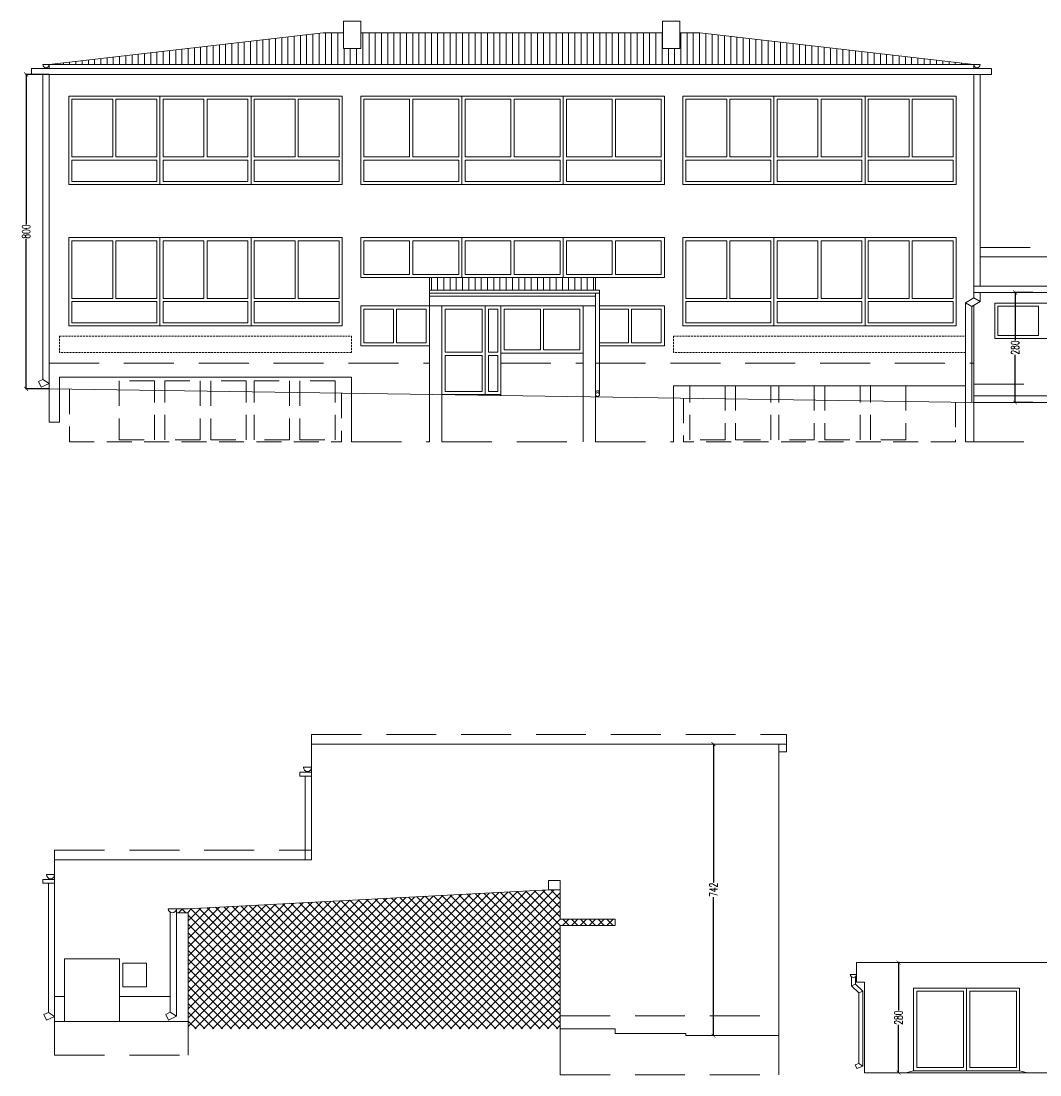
# Model space of a CAD drawing. Header units: centimetres. Extents: x -169503 to -110243, y -22061 to 11368.
# Tile 9 of 37: x -160509 to -157915, y -2269 to 413. Entities that reach past the tile are written whole.
import ezdxf

# ---------------------------------------------------------------- set-up
doc = ezdxf.new("R2010")
doc.units = ezdxf.units.CM
doc.header["$LTSCALE"] = 10
for name, pattern in [('DASHED', [0.75, 0.5, -0.25]), ('KRESKOWA', [19.05, 12.7, -6.35]), ('UKRYTE', [9.525, 6.35, -3.175])]:
    doc.linetypes.add(name, pattern=pattern)
doc.layers.get('0').update_dxf_attribs({"color": 250})
doc.layers.get('Defpoints').update_dxf_attribs({"color": 250})
for name, color, linetype, lineweight in [('_KRATY', 250, 'Continuous', 15), ('_OKNA', 250, 'Continuous', 15), ('_SC', 250, 'Continuous', 15), ('_WID', 250, 'Continuous', 15)]:
    doc.layers.add(name, color=color, linetype=linetype, lineweight=lineweight)
doc.styles.add('styl1', font='Simplex.SHX', dxfattribs={"width": 0.7})
doc.dimstyles.new('100', dxfattribs={"dimtxt": 20, "dimasz": 10, "dimexe": 1.25, "dimexo": 0, "dimtad": 0, "dimdec": 1, "dimdsep": 46, "dimlunit": 6, "dimtxsty": 'styl1', "dimblk1": 'ARCHTICK', "dimblk2": 'ARCHTICK', "dimsah": 1, "dimcen": 5, "dimclrt": 256, "dimadec": 0, "dimazin": 0, "dimtfac": 1, "dimtdec": 1, "dimtmove": 0, "dimatfit": 3, "dimldrblk": 'ARCHTICK', "dimfxl": 1.25, "dimtolj": 1, "dimtzin": 0, "dimarcsym": 0})

# ---------------------------------------------------------------- blocks, each defined once
blk = doc.blocks.new('_ARCHTICK')
at = {"color": 0, "linetype": 'ByBlock', "const_width": 0.15}
blk.add_lwpolyline([(-0.5, -0.5), (0.5, 0.5)], dxfattribs=at)
blk = doc.blocks.new('*D186')
at = {"layer": '_WID', "color": 0, "lineweight": -2}
for p, q in [((-160437.3, 277.5), (-160497.2, 277.5)), ((-160495.9, 277.5), (-160495.9, -103.9)), ((-160495.9, -522.5), (-160495.9, -141.2)), ((-160437.3, -522.5), (-160497.2, -522.5))]:
    blk.add_line(p, q, dxfattribs=at)
at = {"layer": 'Defpoints', "color": 0}
for p in [(-160495.9, 277.5), (-160437.3, 277.5), (-160437.3, -522.5)]:
    blk.add_point(p, dxfattribs=at)
at = {"layer": '_WID', "color": 0, "lineweight": -2, "xscale": 10, "yscale": 10, "zscale": 10}
for p, rotation in [((-160495.9, 277.5), 90), ((-160495.9, -522.5), 270)]:
    blk.add_blockref('_ARCHTICK', p, dxfattribs=dict(at, rotation=rotation))
at = {"layer": '_WID', "insert": (-160495.9, -122.5), "char_height": 20, "attachment_point": 5, "rotation": 90, "style": 'styl1'}
blk.add_mtext('\\A1;800', dxfattribs=at)
blk = doc.blocks.new('*D187')
at = {"layer": '_WID', "color": 0, "lineweight": -2}
for p, q in [((-157933.1, -277.5), (-157979.8, -277.5)), ((-157978.5, -277.5), (-157978.5, -398.9)), ((-157978.5, -557.5), (-157978.5, -436.2)), ((-157933.1, -557.5), (-157979.8, -557.5))]:
    blk.add_line(p, q, dxfattribs=at)
at = {"layer": 'Defpoints', "color": 0}
for p in [(-157933.1, -277.5), (-157978.5, -557.5), (-157933.1, -557.5)]:
    blk.add_point(p, dxfattribs=at)
at = {"layer": '_WID', "color": 0, "lineweight": -2, "xscale": 10, "yscale": 10, "zscale": 10}
for p, rotation in [((-157978.5, -277.5), 90), ((-157978.5, -557.5), 270)]:
    blk.add_blockref('_ARCHTICK', p, dxfattribs=dict(at, rotation=rotation))
at = {"layer": '_WID', "insert": (-157978.5, -417.5), "char_height": 20, "attachment_point": 5, "rotation": 90, "style": 'styl1'}
blk.add_mtext('\\A1;280', dxfattribs=at)
blk = doc.blocks.new('*D195')
at = {"layer": '_WID', "color": 0, "lineweight": -2}
for p, q in [((-158275.3, -1982.8), (-158276.5, -1982.8)), ((-158275.3, -1982.8), (-158275.3, -2104.2)), ((-158275.3, -2262.8), (-158275.3, -2141.5)), ((-158275.3, -2262.8), (-158276.5, -2262.8))]:
    blk.add_line(p, q, dxfattribs=at)
at = {"layer": 'Defpoints', "color": 0}
for p in [(-158275.3, -1982.8), (-158275.3, -2262.8), (-158275.3, -2262.8)]:
    blk.add_point(p, dxfattribs=at)
at = {"layer": '_WID', "color": 0, "lineweight": -2, "xscale": 10, "yscale": 10, "zscale": 10}
for p, rotation in [((-158275.3, -1982.8), 90), ((-158275.3, -2262.8), 270)]:
    blk.add_blockref('_ARCHTICK', p, dxfattribs=dict(at, rotation=rotation))
at = {"layer": '_WID', "insert": (-158275.3, -2122.8), "char_height": 20, "attachment_point": 5, "rotation": 90, "style": 'styl1'}
blk.add_mtext('\\A1;280', dxfattribs=at)
blk = doc.blocks.new('*D196')
at = {"layer": '_WID', "color": 0, "lineweight": -2}
for p, q in [((-158746.3, -1426.6), (-158747.6, -1426.6)), ((-158746.3, -1426.6), (-158746.3, -1779)), ((-158746.3, -2168.6), (-158746.3, -1816.2)), ((-158746.3, -2168.6), (-158747.6, -2168.6))]:
    blk.add_line(p, q, dxfattribs=at)
at = {"layer": 'Defpoints', "color": 0}
for p in [(-158746.3, -1426.6), (-158746.3, -2168.6), (-158746.3, -2168.6)]:
    blk.add_point(p, dxfattribs=at)
at = {"layer": '_WID', "color": 0, "lineweight": -2, "xscale": 10, "yscale": 10, "zscale": 10}
for p, rotation in [((-158746.3, -1426.6), 90), ((-158746.3, -2168.6), 270)]:
    blk.add_blockref('_ARCHTICK', p, dxfattribs=dict(at, rotation=rotation))
at = {"layer": '_WID', "insert": (-158746.3, -1797.6), "char_height": 20, "attachment_point": 5, "rotation": 90, "style": 'styl1'}
blk.add_mtext('\\A1;742', dxfattribs=at)

msp = doc.modelspace()

# ---------------------------------------------------------------- hatches: boundary and pattern name
at = {"layer": '_OKNA'}
h = msp.add_hatch(dxfattribs=at)
h.set_pattern_fill('ANSI31', color=256, scale=5, angle=45)
h.paths.add_polyline_path([(-158876.33, 383.29), (-159644.33, 383.29), (-159644.33, 343.89), (-159688.33, 343.89), (-159688.33, 383.29), (-159739.83, 383.29), (-160437.33, 302.46), (-158083.33, 302.46), (-158780.83, 383.29), (-158832.33, 383.29), (-158832.33, 343.89), (-158876.33, 343.89)])
h = msp.add_hatch(dxfattribs=at)
h.set_pattern_fill('ANSI31', color=256, scale=5, angle=45)
h.paths.add_polyline_path([(-159046.33, -239.54), (-159469.33, -239.54), (-159469.33, -271.54), (-159046.33, -271.54)])
h = msp.add_hatch(dxfattribs=at)
h.set_pattern_fill('ANSI37', color=256, scale=5)
h.set_pattern_definition([(45, (-8770.166, -1611.04), (-11.2253202, 11.2253202), []), (135, (-8770.166, -1611.04), (-11.2253202, -11.2253202), [])])
h.paths.add_polyline_path([(-159166.33, -1797.58), (-160083.33, -1845.71), (-160113.33, -1845.71), (-160113.33, -1855.71), (-160083.33, -1855.71), (-160083.33, -2151.58), (-159136.33, -2151.58), (-159136.33, -1888.58), (-158996.33, -1888.58), (-158996.33, -1872.58), (-159136.33, -1872.58), (-159136.33, -1797.58)])

# ---------------------------------------------------------------- linework, layer by layer
at = {"layer": '_KRATY', "linetype": 'DASHED'}
for points in [[(-160410.83, -388.69), (-159667.83, -388.69), (-159667.83, -430.43), (-160410.83, -430.43)], [(-158847.83, -388.69), (-158104.83, -388.69), (-158104.83, -430.43), (-158847.83, -430.43)]]:
    msp.add_lwpolyline(points, close=True, dxfattribs=at)
at = {"layer": '_OKNA'}
for p, q in [((-160155.33, -2.54), (-160155.33, 222.46)), ((-159923.33, -2.54), (-159923.33, 222.46)), ((-159386.83, -2.54), (-159386.83, 222.46)), ((-159128.83, -2.54), (-159128.83, 222.46)), ((-158592.33, -2.54), (-158592.33, 222.46)), ((-158360.33, -2.54), (-158360.33, 222.46)), ((-160155.33, -362.54), (-160155.33, -137.54)), ((-159923.33, -362.54), (-159923.33, -137.54)), ((-159386.83, -239.54), (-159386.83, -137.54)), ((-159128.83, -239.54), (-159128.83, -137.54)), ((-158592.33, -362.54), (-158592.33, -137.54)), ((-158360.33, -362.54), (-158360.33, -137.54)), ((-159327.33, -537.4), (-159327.33, -311.54)), ((-159287.33, -431.54), (-159287.33, -311.54)), ((-159437.33, -537.4), (-159287.33, -537.4)), ((-158101.97, -2047.84), (-158101.97, -2257.84))]:
    msp.add_line(p, q, dxfattribs=at)
for points in [[(-160379.33, 67.46), (-160275.33, 67.46), (-160275.33, 214.46), (-160379.33, 214.46)], [(-160163.33, 67.46), (-160267.33, 67.46), (-160267.33, 214.46), (-160163.33, 214.46)], [(-160147.33, 67.46), (-160043.33, 67.46), (-160043.33, 214.46), (-160147.33, 214.46)], [(-159931.33, 67.46), (-160035.33, 67.46), (-160035.33, 214.46), (-159931.33, 214.46)], [(-159915.33, 67.46), (-159811.33, 67.46), (-159811.33, 214.46), (-159915.33, 214.46)], [(-159699.33, 67.46), (-159803.33, 67.46), (-159803.33, 214.46), (-159699.33, 214.46)], [(-159636.33, 67.46), (-159519.83, 67.46), (-159519.83, 214.46), (-159636.33, 214.46)], [(-159394.83, 67.46), (-159511.83, 67.46), (-159511.83, 214.46), (-159394.83, 214.46)], [(-159378.33, 67.46), (-159261.83, 67.46), (-159261.83, 214.46), (-159378.33, 214.46)], [(-159136.83, 67.46), (-159253.83, 67.46), (-159253.83, 214.46), (-159136.83, 214.46)], [(-159120.83, 67.46), (-159003.83, 67.46), (-159003.83, 214.46), (-159120.83, 214.46)], [(-158879.33, 67.46), (-158995.83, 67.46), (-158995.83, 214.46), (-158879.33, 214.46)], [(-158816.33, 67.46), (-158712.33, 67.46), (-158712.33, 214.46), (-158816.33, 214.46)], [(-158600.33, 67.46), (-158704.33, 67.46), (-158704.33, 214.46), (-158600.33, 214.46)], [(-158584.33, 67.46), (-158480.33, 67.46), (-158480.33, 214.46), (-158584.33, 214.46)], [(-158368.33, 67.46), (-158472.33, 67.46), (-158472.33, 214.46), (-158368.33, 214.46)], [(-158352.33, 67.46), (-158248.33, 67.46), (-158248.33, 214.46), (-158352.33, 214.46)], [(-158136.33, 67.46), (-158240.33, 67.46), (-158240.33, 214.46), (-158136.33, 214.46)], [(-160163.33, 5.46), (-160379.33, 5.46), (-160379.33, 59.46), (-160163.33, 59.46)], [(-160147.33, 5.46), (-159931.33, 5.46), (-159931.33, 59.46), (-160147.33, 59.46)], [(-159915.33, 5.46), (-159699.33, 5.46), (-159699.33, 59.46), (-159915.33, 59.46)], [(-159394.83, 5.46), (-159636.33, 5.46), (-159636.33, 59.46), (-159394.83, 59.46)], [(-159136.83, 5.46), (-159378.33, 5.46), (-159378.33, 59.46), (-159136.83, 59.46)], [(-159120.83, 5.46), (-158879.33, 5.46), (-158879.33, 59.46), (-159120.83, 59.46)], [(-158600.33, 5.46), (-158816.33, 5.46), (-158816.33, 59.46), (-158600.33, 59.46)], [(-158584.33, 5.46), (-158368.33, 5.46), (-158368.33, 59.46), (-158584.33, 59.46)], [(-158352.33, 5.46), (-158136.33, 5.46), (-158136.33, 59.46), (-158352.33, 59.46)], [(-160379.33, -292.54), (-160275.33, -292.54), (-160275.33, -145.54), (-160379.33, -145.54)], [(-160163.33, -292.54), (-160267.33, -292.54), (-160267.33, -145.54), (-160163.33, -145.54)], [(-160147.33, -292.54), (-160043.33, -292.54), (-160043.33, -145.54), (-160147.33, -145.54)], [(-159931.33, -292.54), (-160035.33, -292.54), (-160035.33, -145.54), (-159931.33, -145.54)], [(-159915.33, -292.54), (-159811.33, -292.54), (-159811.33, -145.54), (-159915.33, -145.54)], [(-159699.33, -292.54), (-159803.33, -292.54), (-159803.33, -145.54), (-159699.33, -145.54)], [(-159636.33, -231.54), (-159519.83, -231.54), (-159519.83, -145.54), (-159636.33, -145.54)], [(-159394.83, -231.54), (-159511.83, -231.54), (-159511.83, -145.54), (-159394.83, -145.54)], [(-159378.33, -231.54), (-159261.83, -231.54), (-159261.83, -145.54), (-159378.33, -145.54)], [(-159136.83, -231.54), (-159253.83, -231.54), (-159253.83, -145.54), (-159136.83, -145.54)], [(-159120.83, -231.54), (-159003.83, -231.54), (-159003.83, -145.54), (-159120.83, -145.54)], [(-158879.33, -231.54), (-158995.83, -231.54), (-158995.83, -145.54), (-158879.33, -145.54)], [(-158816.33, -292.54), (-158712.33, -292.54), (-158712.33, -145.54), (-158816.33, -145.54)], [(-158600.33, -292.54), (-158704.33, -292.54), (-158704.33, -145.54), (-158600.33, -145.54)], [(-158584.33, -292.54), (-158480.33, -292.54), (-158480.33, -145.54), (-158584.33, -145.54)], [(-158368.33, -292.54), (-158472.33, -292.54), (-158472.33, -145.54), (-158368.33, -145.54)], [(-158352.33, -292.54), (-158248.33, -292.54), (-158248.33, -145.54), (-158352.33, -145.54)], [(-158136.33, -292.54), (-158240.33, -292.54), (-158240.33, -145.54), (-158136.33, -145.54)], [(-160163.33, -354.54), (-160379.33, -354.54), (-160379.33, -300.54), (-160163.33, -300.54)], [(-160147.33, -354.54), (-159931.33, -354.54), (-159931.33, -300.54), (-160147.33, -300.54)], [(-159915.33, -354.54), (-159699.33, -354.54), (-159699.33, -300.54), (-159915.33, -300.54)], [(-159636.33, -405.54), (-159560.83, -405.54), (-159560.83, -319.54), (-159636.33, -319.54)], [(-159477.33, -405.54), (-159552.83, -405.54), (-159552.83, -319.54), (-159477.33, -319.54)], [(-159429.33, -429.4), (-159335.33, -429.4), (-159335.33, -319.54), (-159429.33, -319.54)], [(-159319.33, -429.4), (-159295.33, -429.4), (-159295.33, -319.54), (-159319.33, -319.54)], [(-159279.33, -423.54), (-159186.83, -423.54), (-159186.83, -319.54), (-159279.33, -319.54)], [(-159086.33, -423.54), (-159178.83, -423.54), (-159178.83, -319.54), (-159086.33, -319.54)], [(-158879.33, -405.54), (-158954.83, -405.54), (-158954.83, -319.54), (-158879.33, -319.54)], [(-158600.33, -354.54), (-158816.33, -354.54), (-158816.33, -300.54), (-158600.33, -300.54)], [(-158584.33, -354.54), (-158368.33, -354.54), (-158368.33, -300.54), (-158584.33, -300.54)], [(-158352.33, -354.54), (-158136.33, -354.54), (-158136.33, -300.54), (-158352.33, -300.54)], [(-158022.33, -386.54), (-157919.33, -386.54), (-157919.33, -312.54), (-158022.33, -312.54)], [(-159429.33, -437.4), (-159335.33, -437.4), (-159335.33, -529.4), (-159429.33, -529.4)], [(-159319.33, -437.4), (-159295.33, -437.4), (-159295.33, -529.4), (-159319.33, -529.4)], [(-158228.97, -2249.84), (-158109.97, -2249.84), (-158109.97, -2055.84), (-158228.97, -2055.84)], [(-157974.97, -2249.84), (-158093.97, -2249.84), (-158093.97, -2055.84), (-157974.97, -2055.84)]]:
    msp.add_lwpolyline(points, close=True, dxfattribs=at)
msp.add_lwpolyline([(-159036.33, -405.54), (-158962.83, -405.54), (-158962.83, -319.54), (-159036.33, -319.54)], dxfattribs=at)
at = {"layer": '_SC'}
for p, q in [((-158083.33, -557.54), (-160437.33, -522.54)), ((-158083.33, -557.54), (-157483.33, -557.54)), ((-160083.33, -1845.71), (-159166.33, -1797.58)), ((-159166.33, -1797.58), (-159166.33, -1797.58)), ((-159136.33, -1797.58), (-159136.33, -1872.58)), ((-160113.33, -1855.71), (-160113.33, -1845.71)), ((-160113.33, -1845.71), (-160083.33, -1845.71)), ((-160083.33, -1845.71), (-160083.33, -1845.71)), ((-160113.33, -1855.71), (-160083.33, -1855.71)), ((-160083.33, -1855.71), (-160083.33, -2132.84)), ((-158996.33, -1872.58), (-159136.33, -1872.58)), ((-158996.33, -1872.58), (-158996.33, -1888.58)), ((-159136.33, -1888.58), (-159136.33, -2151.58)), ((-158996.33, -1888.58), (-159136.33, -1888.58)), ((-160083.33, -2132.84), (-160423.33, -2132.84)), ((-158996.33, -2151.58), (-159136.33, -2151.58)), ((-158996.33, -2151.58), (-158996.33, -2163.58)), ((-158996.33, -2163.58), (-158816.33, -2163.58)), ((-158816.33, -2163.58), (-158816.33, -2168.58)), ((-158816.33, -2168.58), (-158580.33, -2168.58)), ((-157851.97, -2262.84), (-158361.97, -2262.84))]:
    msp.add_line(p, q, dxfattribs=at)
at = {"layer": '_WID'}
for p, q in [((-160437.33, 302.46), (-159739.83, 383.29)), ((-159688.33, 383.29), (-159739.83, 383.29)), ((-158876.33, 383.29), (-159644.33, 383.29)), ((-158780.83, 383.29), (-158832.33, 383.29)), ((-158083.33, 302.46), (-158780.83, 383.29)), ((-160453.33, 302.46), (-160437.33, 302.46)), ((-158083.33, 302.46), (-160437.33, 302.46)), ((-160437.33, 292.46), (-160437.33, 302.46)), ((-158083.33, 292.46), (-158083.33, 302.46)), ((-158083.33, 302.46), (-158067.33, 302.46)), ((-158038.33, 292.46), (-160482.33, 292.46)), ((-160482.33, 277.46), (-160482.33, 292.46)), ((-160482.33, 277.46), (-159682.33, 277.46)), ((-160482.33, 277.46), (-158038.33, 277.46)), ((-160432.23, 277.46), (-160455.58, 277.46)), ((-160453.33, 277.46), (-160453.33, -498.59)), ((-160437.33, 277.46), (-160437.33, -522.54)), ((-158083.33, -291.18), (-158083.33, 277.46)), ((-158067.33, 277.46), (-158067.33, -261.54)), ((-158038.33, 277.46), (-158038.33, 292.46)), ((-158067.33, -186.54), (-157483.33, -186.54)), ((-159469.33, -536.93), (-159469.33, -239.54)), ((-159446.33, -239.54), (-159103.33, -239.54)), ((-159046.33, -239.54), (-159046.33, -271.54)), ((-158083.33, -261.54), (-157483.33, -261.54)), ((-159469.33, -271.54), (-159036.33, -271.54)), ((-159469.33, -279.54), (-159036.33, -279.54)), ((-159469.33, -286.54), (-159046.33, -286.54)), ((-159046.33, -279.54), (-159046.33, -543.24)), ((-159036.33, -271.54), (-159036.33, -537.08)), ((-158104.83, -303.94), (-158083.33, -291.18)), ((-158083.33, -277.54), (-157483.33, -277.54)), ((-158083.33, -291.18), (-158067.33, -300.29)), ((-158067.33, -277.54), (-158067.33, -300.29)), ((-159469.33, -311.54), (-159046.33, -311.54)), ((-158104.83, -303.94), (-158104.83, -557.22)), ((-158104.83, -303.94), (-158088.83, -313.05)), ((-158088.83, -313.05), (-158067.33, -300.29)), ((-158088.83, -313.05), (-158088.83, -557.22)), ((-158083.33, -557.54), (-158083.33, -309.79)), ((-159287.33, -431.54), (-159078.33, -431.54)), ((-160464.49, -503.86), (-160453.33, -498.59)), ((-160464.49, -503.86), (-160457.65, -518.33)), ((-160457.65, -518.33), (-160437.33, -508.72)), ((-160453.33, -498.59), (-160437.33, -508.72)), ((-160410.83, -492.54), (-160410.83, -523.06)), ((-160410.83, -492.54), (-159667.83, -492.54)), ((-159667.83, -492.54), (-159667.83, -534.27)), ((-158847.83, -514.54), (-158847.83, -546.17)), ((-158104.83, -514.54), (-158847.83, -514.54)), ((-158083.33, -540.54), (-157483.33, -540.54)), ((-159769.33, -1720.84), (-159769.33, -1426.58)), ((-158560.33, -1426.58), (-159769.33, -1426.58)), ((-158580.33, -1426.58), (-158580.33, -2168.58)), ((-158560.33, -1446.58), (-158580.33, -1446.58)), ((-158560.33, -1426.58), (-158560.33, -1446.58)), ((-159769.33, -1485.79), (-159790.13, -1485.79)), ((-159785.33, -1720.84), (-159785.33, -1507.88)), ((-160423.33, -1720.84), (-160423.33, -2132.84)), ((-160423.33, -2132.84), (-160423.33, -1720.84)), ((-160423.33, -1720.84), (-159769.33, -1720.84)), ((-160423.33, -1758.75), (-160444.13, -1758.75)), ((-160439.33, -1780.84), (-160439.33, -2109.4)), ((-159136.33, -1797.58), (-159166.33, -1797.58)), ((-160113.33, -1845.71), (-160134.13, -1845.71)), ((-160129.33, -1854.48), (-160129.33, -2109.12)), ((-160113.33, -1854.48), (-160113.33, -2119.26)), ((-160398.33, -1972.84), (-160258.33, -1972.84)), ((-160398.33, -1972.84), (-160398.33, -2131.97)), ((-160258.33, -1972.84), (-160258.33, -2131.97)), ((-157851.97, -1982.84), (-158381.97, -1982.84)), ((-158381.97, -2032.84), (-158381.97, -1982.84)), ((-158381.97, -2012.84), (-158397.97, -2012.84)), ((-158384.97, -2037.72), (-158394.97, -2042.05)), ((-158361.97, -2032.84), (-158381.97, -2032.84)), ((-158361.97, -2262.84), (-158361.97, -2032.84)), ((-158365.97, -2055.49), (-158375.97, -2059.83)), ((-157966.97, -2047.84), (-158236.97, -2047.84)), ((-158236.97, -2257.84), (-158236.97, -2047.84)), ((-157966.97, -2257.84), (-157966.97, -2047.84)), ((-160450.49, -2114.67), (-160439.33, -2109.4)), ((-160450.49, -2114.67), (-160443.65, -2129.14)), ((-160439.33, -2109.4), (-160423.33, -2119.53)), ((-160140.49, -2114.4), (-160129.33, -2109.12)), ((-160140.49, -2114.4), (-160133.65, -2128.86)), ((-160129.33, -2109.12), (-160113.33, -2119.26)), ((-160443.65, -2129.14), (-160423.33, -2119.53)), ((-160133.65, -2128.86), (-160113.33, -2119.26)), ((-158381.39, -2252.31), (-158385.21, -2243.06)), ((-158365.97, -2245.94), (-158375.97, -2239.25)), ((-158236.97, -2257.84), (-158256.97, -2262.84)), ((-157966.97, -2257.84), (-158236.97, -2257.84)), ((-157966.97, -2257.84), (-157946.97, -2262.84))]:
    msp.add_line(p, q, dxfattribs=at)
at = {"layer": '_WID', "linetype": 'KRESKOWA'}
for p, q in [((-158067.33, -162.54), (-157483.33, -162.54)), ((-160437.33, -457.54), (-159469.33, -457.54)), ((-159287.33, -457.54), (-159078.33, -457.54)), ((-159046.33, -457.54), (-158083.33, -457.54)), ((-160437.33, -522.54), (-160437.33, -607.54)), ((-160410.83, -523.06), (-160410.83, -607.54)), ((-159667.83, -534.27), (-159667.83, -657.54)), ((-158083.33, -510.54), (-157758.33, -510.54)), ((-159469.33, -536.93), (-159469.33, -657.54)), ((-159437.33, -537.4), (-159437.33, -657.54)), ((-159078.33, -542.74), (-159078.33, -657.54)), ((-159046.33, -543.24), (-159046.33, -657.54)), ((-158847.83, -546.17), (-158847.83, -657.54)), ((-158104.83, -557.22), (-158104.83, -657.54)), ((-158083.33, -557.54), (-158083.33, -657.54)), ((-160437.33, -607.54), (-160410.83, -607.54)), ((-159667.83, -657.54), (-159469.33, -657.54)), ((-159437.33, -657.54), (-159078.33, -657.54)), ((-159046.33, -657.54), (-158847.83, -657.54)), ((-158104.83, -657.54), (-158083.33, -657.54)), ((-158083.33, -657.54), (-157483.33, -657.54)), ((-159769.33, -1402.58), (-158560.33, -1402.58)), ((-159769.33, -1426.58), (-159769.33, -1402.58)), ((-158560.33, -1426.58), (-158560.33, -1402.58)), ((-160423.33, -1696.84), (-159769.33, -1696.84)), ((-160423.33, -1720.84), (-160423.33, -1696.84)), ((-159166.33, -1773.58), (-159136.33, -1773.58)), ((-159166.33, -1797.58), (-159166.33, -1773.58)), ((-159136.33, -1797.58), (-159136.33, -1773.58)), ((-160423.33, -2068.58), (-160398.33, -2068.58)), ((-160258.33, -2068.58), (-160083.33, -2068.58)), ((-159136.33, -2118.58), (-158580.33, -2118.58)), ((-160423.33, -2132.84), (-160423.33, -2218.58)), ((-160083.33, -2132.84), (-160083.33, -2218.58)), ((-159136.33, -2151.58), (-159136.33, -2268.58)), ((-158580.33, -2168.58), (-158580.33, -2268.58)), ((-160423.33, -2218.58), (-160083.33, -2218.58)), ((-159136.33, -2268.58), (-158580.33, -2268.58))]:
    msp.add_line(p, q, dxfattribs=at)
at = {"layer": '_WID', "linetype": 'UKRYTE'}
for p, q in [((-160385.83, -523.44), (-160385.83, -657.54)), ((-160385.83, -523.44), (-160385.83, -657.54)), ((-159692.83, -533.9), (-159692.83, -657.54)), ((-158822.83, -546.25), (-158822.83, -657.54)), ((-158129.83, -556.71), (-158129.83, -657.54)), ((-158129.83, -556.71), (-158129.83, -657.54)), ((-160385.83, -657.54), (-159692.83, -657.54)), ((-158129.83, -657.54), (-158822.83, -657.54))]:
    msp.add_line(p, q, dxfattribs=at)
at = {"layer": '_WID'}
for points in [[(-159688.33, 343.89), (-159644.33, 343.89), (-159644.33, 413.29), (-159688.33, 413.29)], [(-158832.33, 343.89), (-158876.33, 343.89), (-158876.33, 413.29), (-158832.33, 413.29)], [(-160387.33, -2.54), (-159691.33, -2.54), (-159691.33, 222.46), (-160387.33, 222.46)], [(-158871.33, -2.54), (-159644.33, -2.54), (-159644.33, 222.46), (-158871.33, 222.46)], [(-158128.33, -2.54), (-158824.33, -2.54), (-158824.33, 222.46), (-158128.33, 222.46)], [(-160387.33, -362.54), (-159691.33, -362.54), (-159691.33, -137.54), (-160387.33, -137.54)], [(-158871.33, -239.54), (-159644.33, -239.54), (-159644.33, -137.54), (-158871.33, -137.54)], [(-158128.33, -362.54), (-158824.33, -362.54), (-158824.33, -137.54), (-158128.33, -137.54)], [(-159644.33, -413.54), (-159469.33, -413.54), (-159469.33, -311.54), (-159644.33, -311.54)], [(-158030.33, -304.54), (-157800.33, -304.54), (-157800.33, -394.54), (-158030.33, -394.54)], [(-160249.87, -1984.52), (-160189.87, -1984.52), (-160189.87, -2044.52), (-160249.87, -2044.52)]]:
    msp.add_lwpolyline(points, close=True, dxfattribs=at)
for points in [[(-159437.33, -537.4), (-159437.33, -311.54)], [(-159078.33, -311.54), (-159078.33, -542.79)], [(-159036.33, -311.54), (-158871.33, -311.54), (-158871.33, -413.54), (-159036.33, -413.54)], [(-159036.33, -311.54), (-158871.33, -311.54), (-158871.33, -413.54), (-159036.33, -413.54)], [(-159287.33, -539.63), (-159287.33, -431.54)], [(-159769.33, -1497.88), (-159769.33, -1497.88), (-159799.33, -1497.88), (-159799.33, -1507.88), (-159769.33, -1507.88)], [(-160423.33, -1770.84), (-160423.33, -1770.84), (-160453.33, -1770.84), (-160453.33, -1780.84), (-160423.33, -1780.84)], [(-158394.97, -2019.08), (-158394.97, -2042.05), (-158375.97, -2059.83), (-158375.97, -2239.25), (-158385.21, -2243.06)], [(-158384.97, -2019.08), (-158384.97, -2037.72), (-158365.97, -2055.49), (-158365.97, -2245.94), (-158381.39, -2252.31)]]:
    msp.add_lwpolyline(points, dxfattribs=at)
at = {"layer": '_WID', "linetype": 'UKRYTE'}
for points in [[(-160168.99, -502.54), (-160258.99, -502.54), (-160258.99, -652.54), (-160168.99, -652.54)], [(-160142.67, -502.54), (-160052.67, -502.54), (-160052.67, -652.54), (-160142.67, -652.54)], [(-159935.99, -502.54), (-160025.99, -502.54), (-160025.99, -652.54), (-159935.99, -652.54)], [(-159915.67, -502.54), (-159825.67, -502.54), (-159825.67, -652.54), (-159915.67, -652.54)], [(-159708.99, -502.54), (-159798.99, -502.54), (-159798.99, -652.54), (-159708.99, -652.54)], [(-158806.67, -514.54), (-158716.67, -514.54), (-158716.67, -652.54), (-158806.67, -652.54)], [(-158599.99, -514.54), (-158689.99, -514.54), (-158689.99, -652.54), (-158599.99, -652.54)], [(-158579.67, -514.54), (-158489.67, -514.54), (-158489.67, -652.54), (-158579.67, -652.54)], [(-158372.99, -514.54), (-158462.99, -514.54), (-158462.99, -652.54), (-158372.99, -652.54)], [(-158346.67, -514.54), (-158256.67, -514.54), (-158256.67, -652.54), (-158346.67, -652.54)]]:
    msp.add_lwpolyline(points, close=True, dxfattribs=at)
at = {"layer": '_WID'}
msp.add_circle((-159041.33, -537.08), 5, dxfattribs=at)
for centre, radius, start, end in [((-160445.33, 302.46), 8, 180, 0), ((-158075.33, 302.46), 8, 180, 0), ((-159041.33, -532.48), 5, 0, 180), ((-159779.73, -1485.79), 10.4, 180, 0), ((-160433.73, -1758.75), 10.4, 180, 0), ((-160123.73, -1845.71), 10.4, 180, 0), ((-158389.97, -2012.84), 8, 180, 0)]:
    msp.add_arc(centre, radius, start, end, dxfattribs=at)

# ---------------------------------------------------------------- dimensions: what is measured, and where the dimension line sits
for base, p1, p2, picture, middle in [((-160495.93, 277.46), (-160437.33, -522.54), (-160437.33, 277.46), '*D186', (-160495.93, -122.54)), ((-157978.51, -557.54), (-157933.12, -277.54), (-157933.12, -557.54), '*D187', (-157978.51, -417.54)), ((-158746.35, -2168.58), (-158746.35, -1426.58), (-158746.35, -2168.58), '*D196', (-158746.35, -1797.58)), ((-158275.25, -2262.84), (-158275.25, -1982.84), (-158275.25, -2262.84), '*D195', (-158275.25, -2122.84))]:
    dim = msp.add_linear_dim(base=base, p1=p1, p2=p2, angle=90, dimstyle='100', dxfattribs=at)
    dim.commit()
    dim.dimension.update_dxf_attribs({"geometry": picture, "text_midpoint": middle})

doc.saveas('drawing.dxf')
